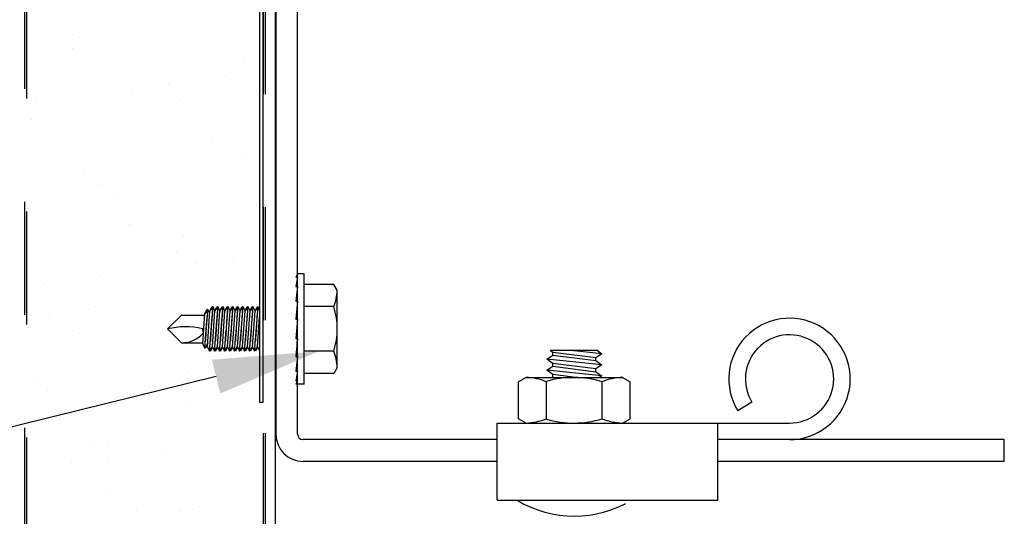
# Model space of a CAD drawing. Header units: inches. Extents: x 168.8 to 189.1, y 234.4 to 247.7.
# Tile 18 of 24: x 174.771 to 175.642, y 244.727 to 245.167. Entities that reach past the tile are written whole.
import ezdxf
from ezdxf import colors
from ezdxf.entities.mleader import LeaderData, LeaderLine
from ezdxf.math import Vec2, Vec3

# ---------------------------------------------------------------- set-up
doc = ezdxf.new("R2010")
doc.units = ezdxf.units.IN
doc.header["$LTSCALE"] = 0.25
doc.header["$MEASUREMENT"] = 0
doc.linetypes.add('HIDDEN', pattern=[0.375, 0.25, -0.125])
doc.layers.add('515', color=7, linetype='Continuous')
doc.layers.add('ANNOTATIONS', color=1, linetype='Continuous')
doc.styles.add('ARIAL', font='arial.ttf', dxfattribs={"height": 0.09375})
doc.styles.get("Standard").update_dxf_attribs({"font": 'romans.shx'})
doc.dimstyles.new('DIMSTYLE_5', dxfattribs={"dimtxt": 0.0625, "dimasz": 0.15, "dimexe": 0.18, "dimexo": 0.0625, "dimgap": 0.09, "dimtad": 0, "dimtih": 1, "dimtoh": 1, "dimdec": 5, "dimlfac": 8, "dimzin": 4, "dimdsep": 46, "dimtxsty": 'Standard', "dimcen": 0.09, "dimadec": 0, "dimazin": 0, "dimtp": 0.03125, "dimtm": 0.03125, "dimtfac": 1, "dimtdec": 5, "dimtofl": 0, "dimtmove": 0, "dimatfit": 3, "dimfxl": 1, "dimtolj": 1, "dimtzin": 4, "dimarcsym": 0})

# ---------------------------------------------------------------- blocks, each defined once
blk = doc.blocks.new('*D7')
at = {"layer": 'ANNOTATIONS', "color": 0, "lineweight": -2, "transparency": 16777216}
for p, q in [((173.96268, 245.58242), (173.96268, 245.67617)), ((174.81747, 245.48867), (173.78268, 245.48867)), ((174.03399, 245.3295), (173.78268, 245.3295)), ((173.96268, 245.23575), (173.96268, 245.142)), ((173.96268, 245.142), (173.86893, 245.142))]:
    blk.add_line(p, q, dxfattribs=at)
at = {"layer": 'ANNOTATIONS', "color": 0, "transparency": 16777216}
for points in [[(173.94705, 245.58242), (173.9783, 245.58242), (173.96268, 245.48867)], [(173.94705, 245.23575), (173.9783, 245.23575), (173.96268, 245.3295)]]:
    blk.add_solid(points, dxfattribs=at)
at = {"layer": 'defpoints', "color": 0, "transparency": 16777216}
for p in [(174.87997, 245.48867), (173.96268, 245.3295), (174.09649, 245.3295)]:
    blk.add_point(p, dxfattribs=at)
at = {"layer": 'ANNOTATIONS', "color": 0, "transparency": 16777216, "insert": (173.58727, 245.142), "char_height": 0.09375, "attachment_point": 5, "style": 'ARIAL'}
blk.add_mtext('\\A1;1" LAP', dxfattribs=at)

msp = doc.modelspace()

# ---------------------------------------------------------------- linework, layer by layer
at = {"layer": '515'}
for p, q in [((174.99747, 245.46461), (174.99747, 244.79987)), ((175.01669, 244.79987), (175.01669, 245.46461)), ((174.82399, 245.15059), (174.82399, 245.15059)), ((174.8177, 245.14157), (174.8177, 245.14157)), ((174.96927, 245.13308), (174.96927, 245.13308)), ((174.90204, 245.10934), (174.90204, 245.10934)), ((174.95285, 245.11603), (174.95285, 245.11603)), ((174.86951, 245.10506), (174.86951, 245.10506)), ((174.78461, 245.09389), (174.78461, 245.09389)), ((174.91222, 245.09485), (174.91222, 245.09485)), ((174.78139, 245.07823), (174.78139, 245.07823)), ((174.94158, 245.06266), (174.94158, 245.06266)), ((174.96793, 245.04587), (174.96793, 245.04587)), ((174.82793, 245.03017), (174.82793, 245.03017)), ((174.84359, 245.02123), (174.84359, 245.02123)), ((174.85511, 245.01067), (174.85511, 245.01067)), ((174.86818, 244.98507), (174.86818, 244.98507)), ((174.91616, 244.97442), (174.91616, 244.97442)), ((174.90949, 244.96085), (174.90949, 244.96085)), ((174.95966, 244.95511), (174.95966, 244.95511)), ((174.92713, 244.95083), (174.92713, 244.95083)), ((174.84224, 244.93965), (174.84224, 244.93965)), ((175.01669, 244.9418), (175.01513, 244.9389)), ((175.01513, 244.9389), (175.01669, 244.9389)), ((175.01669, 244.9389), (175.01513, 244.93046)), ((175.02246, 244.9418), (175.01669, 244.9418)), ((175.02246, 244.84414), (175.02246, 244.9418)), ((174.79143, 244.93296), (174.79143, 244.93296)), ((175.01513, 244.93046), (175.01669, 244.93046)), ((175.01669, 244.93046), (175.01513, 244.9175)), ((175.0487, 244.93242), (175.02246, 244.93242)), ((175.05175, 244.92714), (175.0487, 244.93242)), ((175.05175, 244.8588), (175.05175, 244.92714)), ((175.01513, 244.9175), (175.01669, 244.9175)), ((175.01669, 244.9175), (175.01513, 244.90158)), ((174.83187, 244.90974), (174.83187, 244.90974)), ((175.0487, 244.9127), (175.02246, 244.9127)), ((174.79742, 244.9058), (174.79742, 244.9058)), ((174.91383, 244.90518), (174.90162, 244.89297)), ((174.91383, 244.90518), (174.93447, 244.90518)), ((174.9717, 244.90384), (174.9717, 244.90384)), ((175.01513, 244.90158), (175.01669, 244.90158)), ((175.01669, 244.90158), (175.01513, 244.88462)), ((174.91383, 244.88076), (174.90162, 244.89297)), ((174.98322, 244.89329), (174.98322, 244.89329)), ((174.82378, 244.88901), (174.82378, 244.88901)), ((175.01669, 244.88462), (175.01513, 244.86867)), ((175.01513, 244.88462), (175.01669, 244.88462)), ((174.91383, 244.88076), (174.93277, 244.88076)), ((175.0487, 244.87324), (175.02246, 244.87324)), ((175.01513, 244.86867), (175.01669, 244.86867)), ((175.01669, 244.86867), (175.01513, 244.85565)), ((175.01669, 244.85565), (175.01513, 244.84713)), ((175.01513, 244.85565), (175.01669, 244.85565)), ((175.05175, 244.8588), (175.0487, 244.85352)), ((174.78381, 244.84899), (174.78381, 244.84899)), ((174.9201, 244.854), (174.9201, 244.854)), ((175.01513, 244.84713), (175.01669, 244.84713)), ((175.01669, 244.84713), (175.01513, 244.84414)), ((175.0487, 244.85352), (175.02246, 244.85352)), ((174.79533, 244.83843), (174.79533, 244.83843)), ((175.02246, 244.84414), (175.01513, 244.84414)), ((174.91866, 244.82856), (174.91866, 244.82856)), ((175.41869, 244.82824), (175.40622, 244.82056)), ((175.19317, 244.74129), (175.19317, 244.80965)), ((175.19317, 244.80965), (175.45196, 244.80965)), ((175.38848, 244.74129), (175.38848, 244.80965)), ((174.98476, 244.79659), (174.98476, 244.79659)), ((175.19317, 244.795), (175.02157, 244.795)), ((175.64201, 244.795), (175.38848, 244.795)), ((175.64201, 244.77578), (175.64201, 244.795)), ((174.8358, 244.78931), (174.8358, 244.78931)), ((174.84971, 244.78861), (174.84971, 244.78861)), ((174.89986, 244.78541), (174.89986, 244.78541)), ((174.84905, 244.77873), (174.84905, 244.77873)), ((174.81652, 244.77444), (174.81652, 244.77444)), ((175.19317, 244.77578), (175.02157, 244.77578)), ((175.64201, 244.77578), (175.38848, 244.77578)), ((174.8479, 244.74929), (174.8479, 244.74929)), ((174.92403, 244.73357), (174.92403, 244.73357)), ((175.19317, 244.74129), (175.38848, 244.74129)), ((174.87425, 244.7325), (174.87425, 244.7325)), ((174.91192, 244.7316), (174.91192, 244.7316))]:
    msp.add_line(p, q, dxfattribs=at)
at = {"layer": '515', "linetype": 'HIDDEN', "ltscale": 0.125}
for p, q in [((174.7754, 244.30558), (174.7754, 245.39688)), ((174.77696, 245.39688), (174.77696, 244.3062)), ((174.98634, 245.4007), (174.98634, 244.37788)), ((174.9879, 245.4007), (174.9879, 244.37853))]:
    msp.add_line(p, q, dxfattribs=at)
at = {"layer": '515', "linetype": 'Continuous'}
msp.add_line((174.99712, 244.38232), (174.99712, 245.4007), dxfattribs=at)
at = {"layer": '515', "extrusion": (-1, 6.12303e-17, -2.21121e-32)}
for p, q in [((174.93455, 244.90651), (174.9363, 244.91009)), ((174.93676, 244.90979), (174.93455, 244.90651)), ((174.9363, 244.91009), (174.93656, 244.91009)), ((174.93656, 244.91009), (174.93676, 244.90979)), ((174.93697, 244.91009), (174.93676, 244.90979)), ((174.93695, 244.87725), (174.93916, 244.90891)), ((174.93723, 244.91009), (174.93697, 244.91009)), ((174.93898, 244.90651), (174.93723, 244.91009)), ((174.93916, 244.90891), (174.94091, 244.9125)), ((174.94138, 244.9122), (174.93916, 244.90891)), ((174.94091, 244.9125), (174.94117, 244.9125)), ((174.94117, 244.9125), (174.94138, 244.9122)), ((174.94158, 244.9125), (174.94138, 244.9122)), ((174.94138, 244.87725), (174.94359, 244.90891)), ((174.94184, 244.9125), (174.94158, 244.9125)), ((174.94359, 244.90891), (174.94184, 244.9125)), ((174.94359, 244.90891), (174.94534, 244.9125)), ((174.94581, 244.9122), (174.94359, 244.90891)), ((174.94534, 244.9125), (174.9456, 244.9125)), ((174.9456, 244.9125), (174.94581, 244.9122)), ((174.94601, 244.9125), (174.94581, 244.9122)), ((174.94581, 244.87725), (174.94802, 244.90891)), ((174.94627, 244.9125), (174.94601, 244.9125)), ((174.94802, 244.90891), (174.94627, 244.9125)), ((174.94802, 244.90891), (174.94977, 244.9125)), ((174.95023, 244.9122), (174.94802, 244.90891)), ((174.94977, 244.9125), (174.95003, 244.9125)), ((174.95003, 244.9125), (174.95023, 244.9122)), ((174.95044, 244.9125), (174.95023, 244.9122)), ((174.95023, 244.87725), (174.95245, 244.90891)), ((174.9507, 244.9125), (174.95044, 244.9125)), ((174.95245, 244.90891), (174.9507, 244.9125)), ((174.95245, 244.90891), (174.9542, 244.9125)), ((174.95466, 244.9122), (174.95245, 244.90891)), ((174.9542, 244.9125), (174.95446, 244.9125)), ((174.95446, 244.9125), (174.95466, 244.9122)), ((174.95487, 244.9125), (174.95466, 244.9122)), ((174.95466, 244.87725), (174.95688, 244.90891)), ((174.95513, 244.9125), (174.95487, 244.9125)), ((174.95688, 244.90891), (174.95513, 244.9125)), ((174.95688, 244.90891), (174.95863, 244.9125)), ((174.95909, 244.9122), (174.95688, 244.90891)), ((174.95863, 244.9125), (174.95889, 244.9125)), ((174.95889, 244.9125), (174.95909, 244.9122)), ((174.9593, 244.9125), (174.95909, 244.9122)), ((174.95909, 244.87725), (174.96131, 244.90891)), ((174.95956, 244.9125), (174.9593, 244.9125)), ((174.96131, 244.90891), (174.95956, 244.9125)), ((174.96131, 244.90891), (174.96305, 244.9125)), ((174.96352, 244.9122), (174.96131, 244.90891)), ((174.96305, 244.9125), (174.96332, 244.9125)), ((174.96332, 244.9125), (174.96352, 244.9122)), ((174.96372, 244.9125), (174.96352, 244.9122)), ((174.96352, 244.87725), (174.96573, 244.90891)), ((174.96399, 244.9125), (174.96372, 244.9125)), ((174.96573, 244.90891), (174.96399, 244.9125)), ((174.96573, 244.90891), (174.96748, 244.9125)), ((174.96795, 244.9122), (174.96573, 244.90891)), ((174.96748, 244.9125), (174.96775, 244.9125)), ((174.96775, 244.9125), (174.96795, 244.9122)), ((174.96815, 244.9125), (174.96795, 244.9122)), ((174.96795, 244.87725), (174.97016, 244.90891)), ((174.96841, 244.9125), (174.96815, 244.9125)), ((174.97016, 244.90891), (174.96841, 244.9125)), ((174.97016, 244.90891), (174.97191, 244.9125)), ((174.97238, 244.9122), (174.97016, 244.90891)), ((174.97191, 244.9125), (174.97217, 244.9125)), ((174.97217, 244.9125), (174.97238, 244.9122)), ((174.97258, 244.9125), (174.97238, 244.9122)), ((174.97238, 244.87725), (174.97459, 244.90891)), ((174.97284, 244.9125), (174.97258, 244.9125)), ((174.97459, 244.90891), (174.97284, 244.9125)), ((174.97459, 244.90891), (174.97634, 244.9125)), ((174.97681, 244.9122), (174.97459, 244.90891)), ((174.97634, 244.9125), (174.9766, 244.9125)), ((174.9766, 244.9125), (174.97681, 244.9122)), ((174.97701, 244.9125), (174.97681, 244.9122)), ((174.97681, 244.87725), (174.97902, 244.90891)), ((174.97727, 244.9125), (174.97701, 244.9125)), ((174.97902, 244.90891), (174.97727, 244.9125)), ((174.97902, 244.90891), (174.98077, 244.9125)), ((174.98124, 244.9122), (174.97902, 244.90891)), ((174.98077, 244.9125), (174.98103, 244.9125)), ((174.98103, 244.9125), (174.98124, 244.9122)), ((174.98144, 244.9125), (174.98124, 244.9122)), ((174.9817, 244.9125), (174.98144, 244.9125)), ((174.98306, 244.90972), (174.9817, 244.9125)), ((174.93271, 244.8799), (174.93457, 244.90654)), ((174.98124, 244.87725), (174.98306, 244.90329)), ((175.01621, 244.87969), (175.01656, 244.88462)), ((174.93271, 244.8799), (174.93457, 244.87607)), ((174.93457, 244.87607), (174.93714, 244.87988)), ((174.93529, 244.87607), (174.93493, 244.8766)), ((174.93714, 244.87988), (174.93529, 244.87607)), ((174.93695, 244.87725), (174.93881, 244.87344)), ((174.93881, 244.87344), (174.94138, 244.87725)), ((174.93952, 244.87344), (174.93916, 244.87396)), ((174.94138, 244.87725), (174.93952, 244.87344)), ((174.94138, 244.87725), (174.94324, 244.87344)), ((174.94324, 244.87344), (174.94359, 244.87396)), ((174.94359, 244.87396), (174.94581, 244.87725)), ((174.94395, 244.87344), (174.94359, 244.87396)), ((174.94581, 244.87725), (174.94395, 244.87344)), ((174.94581, 244.87725), (174.94766, 244.87344)), ((174.94766, 244.87344), (174.95023, 244.87725)), ((174.94838, 244.87344), (174.94802, 244.87396)), ((174.95023, 244.87725), (174.94838, 244.87344)), ((174.95023, 244.87725), (174.95209, 244.87344)), ((174.95209, 244.87344), (174.95466, 244.87725)), ((174.9528, 244.87344), (174.95245, 244.87396)), ((174.95466, 244.87725), (174.9528, 244.87344)), ((174.95466, 244.87725), (174.95652, 244.87344)), ((174.95652, 244.87344), (174.95688, 244.87396)), ((174.95688, 244.87396), (174.95909, 244.87725)), ((174.95723, 244.87344), (174.95688, 244.87396)), ((174.95909, 244.87725), (174.95723, 244.87344)), ((174.95909, 244.87725), (174.96095, 244.87344)), ((174.96095, 244.87344), (174.96352, 244.87725)), ((174.96166, 244.87344), (174.96131, 244.87396)), ((174.96352, 244.87725), (174.96166, 244.87344)), ((174.96352, 244.87725), (174.96538, 244.87344)), ((174.96538, 244.87344), (174.96573, 244.87396)), ((174.96573, 244.87396), (174.96795, 244.87725)), ((174.96609, 244.87344), (174.96573, 244.87396)), ((174.96795, 244.87725), (174.96609, 244.87344)), ((174.96795, 244.87725), (174.96981, 244.87344)), ((174.96981, 244.87344), (174.97016, 244.87396)), ((174.97016, 244.87396), (174.97238, 244.87725)), ((174.97052, 244.87344), (174.97016, 244.87396)), ((174.97238, 244.87725), (174.97052, 244.87344)), ((174.97238, 244.87725), (174.97424, 244.87344)), ((174.97424, 244.87344), (174.97681, 244.87725)), ((174.97495, 244.87344), (174.97459, 244.87396)), ((174.97681, 244.87725), (174.97495, 244.87344)), ((174.97681, 244.87725), (174.97867, 244.87344)), ((174.97867, 244.87344), (174.97902, 244.87396)), ((174.97902, 244.87396), (174.98124, 244.87725)), ((174.97938, 244.87344), (174.97902, 244.87396)), ((174.98124, 244.87725), (174.97938, 244.87344)), ((174.98124, 244.87725), (174.98306, 244.87351))]:
    msp.add_line(p, q, dxfattribs=at)
at = {"layer": '515', "linetype": 'Continuous', "ltscale": 0.5}
for p, q in [((175.282, 244.87375), (175.24022, 244.87375)), ((175.24241, 244.87224), (175.24022, 244.87375)), ((175.28595, 244.87102), (175.2586, 244.87375)), ((175.282, 244.87375), (175.28595, 244.87102)), ((175.23712, 244.86613), (175.24241, 244.86979)), ((175.28595, 244.86125), (175.23712, 244.86613)), ((175.24241, 244.86247), (175.23712, 244.86613)), ((175.28066, 244.86735), (175.24241, 244.87224)), ((175.24241, 244.86979), (175.24241, 244.87224)), ((175.24241, 244.86979), (175.28066, 244.86491)), ((175.28595, 244.87102), (175.28066, 244.86735)), ((175.28066, 244.86491), (175.28066, 244.86735)), ((175.28066, 244.86491), (175.28595, 244.86125)), ((175.23712, 244.85637), (175.24241, 244.86003)), ((175.28595, 244.85148), (175.23712, 244.85637)), ((175.24241, 244.8527), (175.23712, 244.85637)), ((175.28066, 244.85759), (175.24241, 244.86247)), ((175.24241, 244.86003), (175.24241, 244.86247)), ((175.24241, 244.86003), (175.28066, 244.85515)), ((175.28595, 244.86125), (175.28066, 244.85759)), ((175.28066, 244.85515), (175.28066, 244.85759)), ((175.28066, 244.85515), (175.28595, 244.85148)), ((175.2188, 244.85008), (175.2122, 244.84627)), ((175.2188, 244.85008), (175.30423, 244.85008)), ((175.24214, 244.85008), (175.24241, 244.85026)), ((175.26295, 244.85008), (175.24241, 244.8527)), ((175.24241, 244.85026), (175.24241, 244.8527)), ((175.24241, 244.85026), (175.24383, 244.85008)), ((175.28595, 244.85148), (175.28392, 244.85008)), ((175.30423, 244.85008), (175.31083, 244.84627)), ((175.2122, 244.81346), (175.2122, 244.84627)), ((175.23685, 244.81346), (175.23685, 244.84627)), ((175.28617, 244.81346), (175.28617, 244.84627)), ((175.31083, 244.81346), (175.31083, 244.84627)), ((175.2188, 244.80965), (175.2122, 244.81346)), ((175.30423, 244.80965), (175.31083, 244.81346)), ((175.2188, 244.80965), (175.30423, 244.80965))]:
    msp.add_line(p, q, dxfattribs=at)
at = {"layer": '515'}
msp.add_lwpolyline([(174.98634, 245.41414), (174.98306, 245.41414), (174.98306, 244.8282), (174.98634, 244.8282), (174.98634, 245.41418)], dxfattribs=at)
for centre, radius, start, end in [((175.00842, 244.92874), 0.04336, 338.27529, 357.87816), ((174.98643, 244.89297), 0.06532, 342.42253, 17.57747), ((175.45196, 244.84871), 0.05371, 270, 211.6075), ((174.91712, 244.83261), 0.06227, 75.78607, 104.41125), ((174.92442, 244.8888), 0.00901, 5.52339, 27.57921), ((174.91448, 244.90526), 0.02451, 268.46237, 320.47472), ((175.45196, 244.84871), 0.03906, 270, 211.6075), ((175.00842, 244.85719), 0.04336, 2.12184, 21.72471), ((175.02157, 244.79987), 0.02409, 180, 270), ((175.02157, 244.79987), 0.00488, 180, 270)]:
    msp.add_arc(centre, radius, start, end, dxfattribs=at)
at = {"layer": '515', "linetype": 'Continuous', "ltscale": 0.5}
for centre, radius, start, end in [((175.21679, 244.79592), 0.0542, 68.27529, 87.87816), ((175.26109, 244.76571), 0.08437, 72.70803, 106.69401), ((175.30623, 244.79592), 0.0542, 92.12184, 111.72471), ((175.21679, 244.86381), 0.0542, 272.12184, 291.72471), ((175.26109, 244.89402), 0.08437, 253.30599, 287.29197), ((175.30623, 244.86381), 0.0542, 248.27529, 267.87816)]:
    msp.add_arc(centre, radius, start, end, dxfattribs=at)
at = {"layer": '515', "linetype": 'HIDDEN'}
msp.add_arc((175.26153, 244.82492), 0.09766, 238.91471, 301.08529, dxfattribs=at)
at = {"layer": '515'}
for points, knots in [([(174.93499, 244.88171), (174.93509, 244.88293), (174.9352, 244.88427), (174.93551, 244.88812), (174.93572, 244.89076), (174.93611, 244.89567), (174.93632, 244.89826), (174.93669, 244.90303), (174.93685, 244.9052), (174.93708, 244.90812), (174.93716, 244.90921), (174.93723, 244.91009)], [0.1103397, 0.1103397, 0.1103397, 0.1103397, 0.1364385, 0.1364385, 0.1816313, 0.1816313, 0.2262544, 0.2262544, 0.2708774, 0.2708774, 0.3024189, 0.3024189, 0.3024189, 0.3024189]), ([(174.93698, 244.91009), (174.93691, 244.90918), (174.93683, 244.90803), (174.93661, 244.90502), (174.93646, 244.90282), (174.93612, 244.898), (174.93594, 244.89539), (174.93559, 244.89048), (174.93541, 244.88785), (174.93516, 244.88412), (174.93507, 244.88286), (174.93499, 244.88171)], [-0.3022366, -0.3022366, -0.3022366, -0.3022366, -0.2694775, -0.2694775, -0.2245967, -0.2245967, -0.1797159, -0.1797159, -0.1348089, -0.1348089, -0.1102389, -0.1102389, -0.1102389, -0.1102389]), ([(174.94158, 244.9125), (174.94158, 244.9125), (174.94155, 244.91201), (174.9414, 244.91001), (174.94129, 244.9085), (174.94104, 244.90502), (174.94089, 244.90282), (174.94055, 244.898), (174.94036, 244.89539), (174.94002, 244.89048), (174.93984, 244.88785), (174.93959, 244.88412), (174.9395, 244.88286), (174.93942, 244.88171)], [-0.3592498, -0.3592498, -0.3592498, -0.3592498, -0.3143636, -0.3143636, -0.2694775, -0.2694775, -0.2245967, -0.2245967, -0.1797159, -0.1797159, -0.1348089, -0.1348089, -0.1102389, -0.1102389, -0.1102389, -0.1102389]), ([(174.93942, 244.88171), (174.93952, 244.88293), (174.93963, 244.88427), (174.93994, 244.88812), (174.94015, 244.89076), (174.94054, 244.89567), (174.94074, 244.89826), (174.94112, 244.90303), (174.94128, 244.9052), (174.94155, 244.9086), (174.94166, 244.91007), (174.94181, 244.91202), (174.94184, 244.9125), (174.94184, 244.9125)], [0.1103397, 0.1103397, 0.1103397, 0.1103397, 0.1364385, 0.1364385, 0.1816313, 0.1816313, 0.2262544, 0.2262544, 0.2708774, 0.2708774, 0.3151308, 0.3151308, 0.3593841, 0.3593841, 0.3593841, 0.3593841]), ([(174.94385, 244.88171), (174.94395, 244.88293), (174.94406, 244.88427), (174.94437, 244.88812), (174.94458, 244.89076), (174.94497, 244.89567), (174.94517, 244.89826), (174.94554, 244.90303), (174.94571, 244.9052), (174.94597, 244.9086), (174.94609, 244.91007), (174.94623, 244.91202), (174.94627, 244.9125), (174.94627, 244.9125)], [0.1103397, 0.1103397, 0.1103397, 0.1103397, 0.1364385, 0.1364385, 0.1816313, 0.1816313, 0.2262544, 0.2262544, 0.2708774, 0.2708774, 0.3151308, 0.3151308, 0.3593841, 0.3593841, 0.3593841, 0.3593841]), ([(174.94601, 244.9125), (174.94601, 244.9125), (174.94597, 244.91201), (174.94583, 244.91001), (174.94572, 244.9085), (174.94547, 244.90502), (174.94532, 244.90282), (174.94498, 244.898), (174.94479, 244.89539), (174.94445, 244.89048), (174.94427, 244.88785), (174.94402, 244.88412), (174.94393, 244.88286), (174.94385, 244.88171)], [-0.3592498, -0.3592498, -0.3592498, -0.3592498, -0.3143636, -0.3143636, -0.2694775, -0.2694775, -0.2245967, -0.2245967, -0.1797159, -0.1797159, -0.1348089, -0.1348089, -0.1102389, -0.1102389, -0.1102389, -0.1102389]), ([(174.94828, 244.88171), (174.94838, 244.88293), (174.94849, 244.88427), (174.9488, 244.88812), (174.94901, 244.89076), (174.9494, 244.89567), (174.9496, 244.89826), (174.94997, 244.90303), (174.95014, 244.9052), (174.9504, 244.9086), (174.95052, 244.91007), (174.95066, 244.91202), (174.9507, 244.9125), (174.9507, 244.9125)], [0.1103397, 0.1103397, 0.1103397, 0.1103397, 0.1364385, 0.1364385, 0.1816313, 0.1816313, 0.2262544, 0.2262544, 0.2708774, 0.2708774, 0.3151308, 0.3151308, 0.3593841, 0.3593841, 0.3593841, 0.3593841]), ([(174.95044, 244.9125), (174.95044, 244.9125), (174.9504, 244.91201), (174.95026, 244.91001), (174.95015, 244.9085), (174.9499, 244.90502), (174.94974, 244.90282), (174.9494, 244.898), (174.94922, 244.89539), (174.94888, 244.89048), (174.9487, 244.88785), (174.94844, 244.88412), (174.94836, 244.88286), (174.94828, 244.88171)], [-0.3592498, -0.3592498, -0.3592498, -0.3592498, -0.3143636, -0.3143636, -0.2694775, -0.2694775, -0.2245967, -0.2245967, -0.1797159, -0.1797159, -0.1348089, -0.1348089, -0.1102389, -0.1102389, -0.1102389, -0.1102389]), ([(174.95271, 244.88171), (174.95281, 244.88293), (174.95292, 244.88427), (174.95323, 244.88812), (174.95344, 244.89076), (174.95383, 244.89567), (174.95403, 244.89826), (174.9544, 244.90303), (174.95457, 244.9052), (174.95483, 244.9086), (174.95494, 244.91007), (174.95509, 244.91202), (174.95513, 244.9125), (174.95513, 244.9125)], [0.1103397, 0.1103397, 0.1103397, 0.1103397, 0.1364385, 0.1364385, 0.1816313, 0.1816313, 0.2262544, 0.2262544, 0.2708774, 0.2708774, 0.3151308, 0.3151308, 0.3593841, 0.3593841, 0.3593841, 0.3593841]), ([(174.95487, 244.9125), (174.95487, 244.9125), (174.95483, 244.91201), (174.95469, 244.91001), (174.95458, 244.9085), (174.95433, 244.90502), (174.95417, 244.90282), (174.95383, 244.898), (174.95365, 244.89539), (174.95331, 244.89048), (174.95313, 244.88785), (174.95287, 244.88412), (174.95279, 244.88286), (174.95271, 244.88171)], [-0.3592498, -0.3592498, -0.3592498, -0.3592498, -0.3143636, -0.3143636, -0.2694775, -0.2694775, -0.2245967, -0.2245967, -0.1797159, -0.1797159, -0.1348089, -0.1348089, -0.1102389, -0.1102389, -0.1102389, -0.1102389]), ([(174.95714, 244.88171), (174.95724, 244.88293), (174.95735, 244.88427), (174.95766, 244.88812), (174.95787, 244.89076), (174.95826, 244.89567), (174.95846, 244.89826), (174.95883, 244.90303), (174.959, 244.9052), (174.95926, 244.9086), (174.95937, 244.91007), (174.95952, 244.91202), (174.95956, 244.9125), (174.95956, 244.9125)], [0.1103397, 0.1103397, 0.1103397, 0.1103397, 0.1364385, 0.1364385, 0.1816313, 0.1816313, 0.2262544, 0.2262544, 0.2708774, 0.2708774, 0.3151308, 0.3151308, 0.3593841, 0.3593841, 0.3593841, 0.3593841]), ([(174.9593, 244.9125), (174.9593, 244.9125), (174.95926, 244.91201), (174.95912, 244.91001), (174.95901, 244.9085), (174.95876, 244.90502), (174.9586, 244.90282), (174.95826, 244.898), (174.95808, 244.89539), (174.95774, 244.89048), (174.95756, 244.88785), (174.9573, 244.88412), (174.95722, 244.88286), (174.95714, 244.88171)], [-0.3592498, -0.3592498, -0.3592498, -0.3592498, -0.3143636, -0.3143636, -0.2694775, -0.2694775, -0.2245967, -0.2245967, -0.1797159, -0.1797159, -0.1348089, -0.1348089, -0.1102389, -0.1102389, -0.1102389, -0.1102389]), ([(174.96157, 244.88171), (174.96167, 244.88293), (174.96177, 244.88427), (174.96208, 244.88812), (174.9623, 244.89076), (174.96268, 244.89567), (174.96289, 244.89826), (174.96326, 244.90303), (174.96343, 244.9052), (174.96369, 244.9086), (174.9638, 244.91007), (174.96395, 244.91202), (174.96399, 244.9125), (174.96399, 244.9125)], [0.1103397, 0.1103397, 0.1103397, 0.1103397, 0.1364385, 0.1364385, 0.1816313, 0.1816313, 0.2262544, 0.2262544, 0.2708774, 0.2708774, 0.3151308, 0.3151308, 0.3593841, 0.3593841, 0.3593841, 0.3593841]), ([(174.96372, 244.9125), (174.96372, 244.9125), (174.96369, 244.91201), (174.96354, 244.91001), (174.96344, 244.9085), (174.96319, 244.90502), (174.96303, 244.90282), (174.96269, 244.898), (174.96251, 244.89539), (174.96217, 244.89048), (174.96199, 244.88785), (174.96173, 244.88412), (174.96164, 244.88286), (174.96157, 244.88171)], [-0.3592498, -0.3592498, -0.3592498, -0.3592498, -0.3143636, -0.3143636, -0.2694775, -0.2694775, -0.2245967, -0.2245967, -0.1797159, -0.1797159, -0.1348089, -0.1348089, -0.1102389, -0.1102389, -0.1102389, -0.1102389]), ([(174.96599, 244.88171), (174.96609, 244.88293), (174.9662, 244.88427), (174.96651, 244.88812), (174.96672, 244.89076), (174.96711, 244.89567), (174.96732, 244.89826), (174.96769, 244.90303), (174.96786, 244.9052), (174.96812, 244.9086), (174.96823, 244.91007), (174.96838, 244.91202), (174.96841, 244.9125), (174.96841, 244.9125)], [0.1103397, 0.1103397, 0.1103397, 0.1103397, 0.1364385, 0.1364385, 0.1816313, 0.1816313, 0.2262544, 0.2262544, 0.2708774, 0.2708774, 0.3151308, 0.3151308, 0.3593841, 0.3593841, 0.3593841, 0.3593841]), ([(174.96815, 244.9125), (174.96815, 244.9125), (174.96812, 244.91201), (174.96797, 244.91001), (174.96786, 244.9085), (174.96762, 244.90502), (174.96746, 244.90282), (174.96712, 244.898), (174.96694, 244.89539), (174.9666, 244.89048), (174.96641, 244.88785), (174.96616, 244.88412), (174.96607, 244.88286), (174.96599, 244.88171)], [-0.3592498, -0.3592498, -0.3592498, -0.3592498, -0.3143636, -0.3143636, -0.2694775, -0.2694775, -0.2245967, -0.2245967, -0.1797159, -0.1797159, -0.1348089, -0.1348089, -0.1102389, -0.1102389, -0.1102389, -0.1102389]), ([(174.97042, 244.88171), (174.97052, 244.88293), (174.97063, 244.88427), (174.97094, 244.88812), (174.97115, 244.89076), (174.97154, 244.89567), (174.97175, 244.89826), (174.97212, 244.90303), (174.97228, 244.9052), (174.97255, 244.9086), (174.97266, 244.91007), (174.97281, 244.91202), (174.97284, 244.9125), (174.97284, 244.9125)], [0.1103397, 0.1103397, 0.1103397, 0.1103397, 0.1364385, 0.1364385, 0.1816313, 0.1816313, 0.2262544, 0.2262544, 0.2708774, 0.2708774, 0.3151308, 0.3151308, 0.3593841, 0.3593841, 0.3593841, 0.3593841]), ([(174.97258, 244.9125), (174.97258, 244.9125), (174.97255, 244.91201), (174.9724, 244.91001), (174.97229, 244.9085), (174.97204, 244.90502), (174.97189, 244.90282), (174.97155, 244.898), (174.97136, 244.89539), (174.97102, 244.89048), (174.97084, 244.88785), (174.97059, 244.88412), (174.9705, 244.88286), (174.97042, 244.88171)], [-0.3592498, -0.3592498, -0.3592498, -0.3592498, -0.3143636, -0.3143636, -0.2694775, -0.2694775, -0.2245967, -0.2245967, -0.1797159, -0.1797159, -0.1348089, -0.1348089, -0.1102389, -0.1102389, -0.1102389, -0.1102389]), ([(174.97485, 244.88171), (174.97495, 244.88293), (174.97506, 244.88427), (174.97537, 244.88812), (174.97558, 244.89076), (174.97597, 244.89567), (174.97617, 244.89826), (174.97655, 244.90303), (174.97671, 244.9052), (174.97698, 244.9086), (174.97709, 244.91007), (174.97724, 244.91202), (174.97727, 244.9125), (174.97727, 244.9125)], [0.1103397, 0.1103397, 0.1103397, 0.1103397, 0.1364385, 0.1364385, 0.1816313, 0.1816313, 0.2262544, 0.2262544, 0.2708774, 0.2708774, 0.3151308, 0.3151308, 0.3593841, 0.3593841, 0.3593841, 0.3593841]), ([(174.97701, 244.9125), (174.97701, 244.9125), (174.97697, 244.91201), (174.97683, 244.91001), (174.97672, 244.9085), (174.97647, 244.90502), (174.97632, 244.90282), (174.97598, 244.898), (174.97579, 244.89539), (174.97545, 244.89048), (174.97527, 244.88785), (174.97502, 244.88412), (174.97493, 244.88286), (174.97485, 244.88171)], [-0.3592498, -0.3592498, -0.3592498, -0.3592498, -0.3143636, -0.3143636, -0.2694775, -0.2694775, -0.2245967, -0.2245967, -0.1797159, -0.1797159, -0.1348089, -0.1348089, -0.1102389, -0.1102389, -0.1102389, -0.1102389]), ([(174.97928, 244.88171), (174.97938, 244.88293), (174.97949, 244.88427), (174.9798, 244.88812), (174.98001, 244.89076), (174.9804, 244.89567), (174.9806, 244.89826), (174.98097, 244.90303), (174.98114, 244.9052), (174.9814, 244.9086), (174.98152, 244.91007), (174.98166, 244.91202), (174.9817, 244.9125), (174.9817, 244.9125)], [0.1103397, 0.1103397, 0.1103397, 0.1103397, 0.1364385, 0.1364385, 0.1816313, 0.1816313, 0.2262544, 0.2262544, 0.2708774, 0.2708774, 0.3151308, 0.3151308, 0.3593841, 0.3593841, 0.3593841, 0.3593841]), ([(174.98144, 244.9125), (174.98144, 244.9125), (174.9814, 244.91201), (174.98126, 244.91001), (174.98115, 244.9085), (174.9809, 244.90502), (174.98075, 244.90282), (174.98041, 244.898), (174.98022, 244.89539), (174.97988, 244.89048), (174.9797, 244.88785), (174.97945, 244.88412), (174.97936, 244.88286), (174.97928, 244.88171)], [-0.3592498, -0.3592498, -0.3592498, -0.3592498, -0.3143636, -0.3143636, -0.2694775, -0.2694775, -0.2245967, -0.2245967, -0.1797159, -0.1797159, -0.1348089, -0.1348089, -0.1102389, -0.1102389, -0.1102389, -0.1102389]), ([(174.93457, 244.87607), (174.93464, 244.87693), (174.93472, 244.87797), (174.93486, 244.87989), (174.93492, 244.88076), (174.93499, 244.88171)], [0.05985283, 0.05985283, 0.05985283, 0.05985283, 0.08955783, 0.08955783, 0.10982794, 0.10982794, 0.10982794, 0.10982794]), ([(174.93881, 244.87344), (174.93881, 244.87344), (174.93884, 244.87392), (174.93899, 244.8759), (174.9391, 244.87739), (174.93929, 244.87989), (174.93935, 244.88076), (174.93942, 244.88171)], [0, 0, 0, 0, 0.0447789, 0.0447789, 0.0895578, 0.0895578, 0.1098279, 0.1098279, 0.1098279, 0.1098279]), ([(174.94324, 244.87344), (174.94324, 244.87344), (174.94327, 244.87392), (174.94342, 244.8759), (174.94353, 244.87739), (174.94372, 244.87989), (174.94378, 244.88076), (174.94385, 244.88171)], [0, 0, 0, 0, 0.0447789, 0.0447789, 0.0895578, 0.0895578, 0.1098279, 0.1098279, 0.1098279, 0.1098279]), ([(174.94766, 244.87344), (174.94766, 244.87344), (174.9477, 244.87392), (174.94785, 244.8759), (174.94796, 244.87739), (174.94814, 244.87989), (174.94821, 244.88076), (174.94828, 244.88171)], [0, 0, 0, 0, 0.0447789, 0.0447789, 0.0895578, 0.0895578, 0.1098279, 0.1098279, 0.1098279, 0.1098279]), ([(174.95209, 244.87344), (174.95209, 244.87344), (174.95213, 244.87392), (174.95228, 244.8759), (174.95239, 244.87739), (174.95257, 244.87989), (174.95264, 244.88076), (174.95271, 244.88171)], [0, 0, 0, 0, 0.0447789, 0.0447789, 0.0895578, 0.0895578, 0.1098279, 0.1098279, 0.1098279, 0.1098279]), ([(174.95652, 244.87344), (174.95652, 244.87344), (174.95656, 244.87392), (174.9567, 244.8759), (174.95682, 244.87739), (174.957, 244.87989), (174.95707, 244.88076), (174.95714, 244.88171)], [0, 0, 0, 0, 0.0447789, 0.0447789, 0.0895578, 0.0895578, 0.1098279, 0.1098279, 0.1098279, 0.1098279]), ([(174.96095, 244.87344), (174.96095, 244.87344), (174.96099, 244.87392), (174.96113, 244.8759), (174.96124, 244.87739), (174.96143, 244.87989), (174.9615, 244.88076), (174.96157, 244.88171)], [0, 0, 0, 0, 0.0447789, 0.0447789, 0.0895578, 0.0895578, 0.1098279, 0.1098279, 0.1098279, 0.1098279]), ([(174.96538, 244.87344), (174.96538, 244.87344), (174.96542, 244.87392), (174.96556, 244.8759), (174.96567, 244.87739), (174.96586, 244.87989), (174.96592, 244.88076), (174.96599, 244.88171)], [0, 0, 0, 0, 0.0447789, 0.0447789, 0.0895578, 0.0895578, 0.1098279, 0.1098279, 0.1098279, 0.1098279]), ([(174.96981, 244.87344), (174.96981, 244.87344), (174.96984, 244.87392), (174.96999, 244.8759), (174.9701, 244.87739), (174.97029, 244.87989), (174.97035, 244.88076), (174.97042, 244.88171)], [0, 0, 0, 0, 0.0447789, 0.0447789, 0.0895578, 0.0895578, 0.1098279, 0.1098279, 0.1098279, 0.1098279]), ([(174.97424, 244.87344), (174.97424, 244.87344), (174.97427, 244.87392), (174.97442, 244.8759), (174.97453, 244.87739), (174.97472, 244.87989), (174.97478, 244.88076), (174.97485, 244.88171)], [0, 0, 0, 0, 0.0447789, 0.0447789, 0.0895578, 0.0895578, 0.1098279, 0.1098279, 0.1098279, 0.1098279]), ([(174.97867, 244.87344), (174.97867, 244.87344), (174.9787, 244.87392), (174.97885, 244.8759), (174.97896, 244.87739), (174.97915, 244.87989), (174.97921, 244.88076), (174.97928, 244.88171)], [0, 0, 0, 0, 0.0447789, 0.0447789, 0.0895578, 0.0895578, 0.1098279, 0.1098279, 0.1098279, 0.1098279])]:
    msp.add_open_spline(points, degree=3, knots=knots, dxfattribs=at)

# ---------------------------------------------------------------- dimensions: what is measured, and where the dimension line sits
at = {"layer": 'ANNOTATIONS'}
dim = msp.add_linear_dim(base=(173.96268, 245.3295), p1=(174.87997, 245.48867), p2=(174.09649, 245.3295), angle=270, text='1" LAP', dimstyle='DIMSTYLE_5', override={"dimtxt": 0.08, "dimasz": 0.09375, "dimdec": 3, "dimlunit": 4, "dimtxsty": 'ARIAL'}, dxfattribs=at)
dim.commit()
dim.dimension.update_dxf_attribs({"geometry": '*D7', "text_midpoint": (173.58727, 245.142), "dimtype": 160})

# ---------------------------------------------------------------- leaders
ml = msp.add_multileader_mtext('Standard', dxfattribs=at)
ml.set_content(' GALVANIZED,\\PADJUSTABLE\\PTOP BRACKET', color=256, style='ARIAL')
ml.set_leader_properties()
ml.build(insert=Vec2(0, 0))
ml.multileader.update_dxf_attribs({"dogleg_length": 0.36, "arrow_head_size": 0.09375})
ctx = ml.context
ctx.base_point, ctx.char_height, ctx.arrow_head_size, ctx.landing_gap_size, ctx.plane_origin = Vec3(172.60162, 244.56781), 0.09375, 0.09375, 0.09, Vec3(171.88047, 244.86153)
ctx.text_align_type = 2
notes = []
notes.append((ctx, [(1, (1, 1, 0), (173.79809, 244.56781), (-1, 0), 0.09796, [(0, [(175.03558, 244.87324)], 0, [])])]))
ctx.mtext.insert, ctx.mtext.width, ctx.mtext.alignment, ctx.mtext.flow_direction = Vec3(173.61013, 244.61549), 1.7447527, 3, 5
for ctx, leaders in notes:
    for number, flags, end, landing, length, lines in leaders:
        leader = LeaderData()
        leader.index, (leader.has_last_leader_line, leader.has_dogleg_vector, leader.attachment_direction) = number, flags
        leader.last_leader_point, leader.dogleg_vector, leader.dogleg_length = Vec3(end), Vec3(landing), length
        for number, points, colour, breaks in lines:
            line = LeaderLine()
            line.index, line.vertices, line.color, line.breaks = number, Vec3.list(points), colors.encode_raw_color(colour), breaks
            leader.lines.append(line)
        ctx.leaders.append(leader)

doc.saveas('drawing.dxf')
